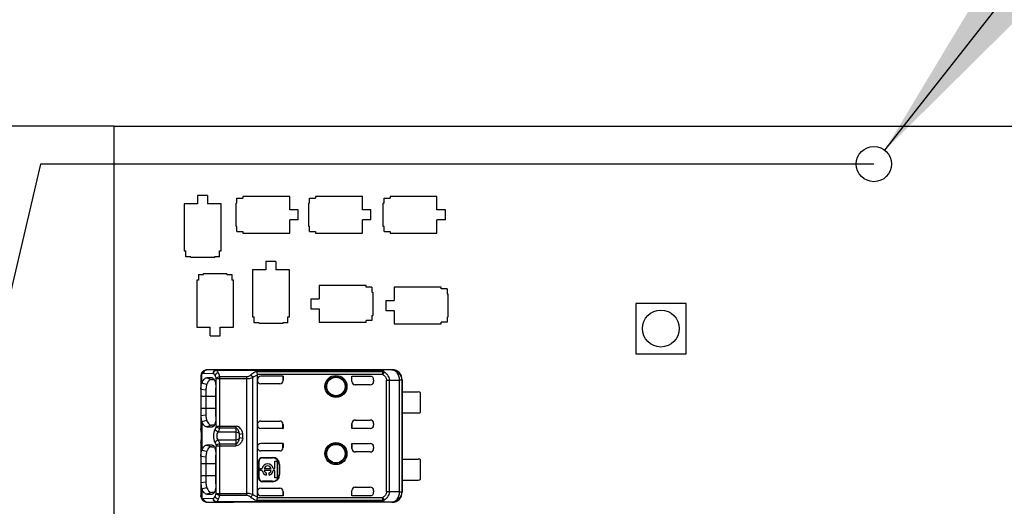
# Model space of a CAD drawing. Header units: millimetres. Extents: x 0 to 210, y 0 to 297.
# Tile 11 of 28: x 72 to 87, y 158 to 165. Entities that reach past the tile are written whole.
import ezdxf
from ezdxf.enums import TextEntityAlignment as Align

# ---------------------------------------------------------------- set-up
doc = ezdxf.new("R2010")
doc.units = ezdxf.units.MM
doc.header["$LTSCALE"] = 19.36
doc.layers.get('0').update_dxf_attribs({"linetype": 'CONTINUOUS'})
doc.layers.add('Z_DIM_2D', color=7, linetype='CONTINUOUS')
doc.styles.add('TEXTSTYLE_3', font='helveticaneueltw1g-ltcn.otf')
doc.styles.add('TEXTSTYLE_4', font='gdt', dxfattribs={"width": 0.7})
doc.dimstyles.new('DIMSTYLE_2', dxfattribs={"dimtxt": 2.1, "dimasz": 3.5, "dimexe": 1.5, "dimexo": 0, "dimgap": 0.525, "dimtad": 0, "dimtih": 1, "dimtoh": 1, "dimdec": 3, "dimlfac": 4, "dimdsep": 46, "dimtxsty": 'TEXTSTYLE_3', "dimblk": '_FILLED', "dimblk1": '_FILLED', "dimblk2": '_FILLED', "dimcen": 0.09, "dimclrt": 5, "dimadec": 0, "dimazin": 0, "dimtp": 0.2, "dimtm": 0.2, "dimtfac": 1, "dimtdec": 3, "dimtofl": 0, "dimtmove": 0, "dimatfit": 3, "dimldrblk": '_FILLED', "dimfxl": 0, "dimtolj": 1, "dimarcsym": 0})
doc.dimstyles.new('DIMSTYLE_3', dxfattribs={"dimtxt": 2.1, "dimasz": 3.5, "dimexe": 1.5, "dimexo": 0, "dimgap": 0.525, "dimtad": 0, "dimtih": 1, "dimtoh": 1, "dimdec": 3, "dimlfac": 4, "dimdsep": 46, "dimtxsty": 'TEXTSTYLE_3', "dimblk": '_FILLED', "dimblk1": '_FILLED', "dimblk2": '_FILLED', "dimcen": 0.09, "dimclrt": 5, "dimadec": 0, "dimazin": 0, "dimtp": 0.3, "dimtm": 0.3, "dimtfac": 1, "dimtdec": 3, "dimtofl": 0, "dimtmove": 0, "dimatfit": 3, "dimldrblk": '_FILLED', "dimfxl": 0, "dimtolj": 1, "dimarcsym": 0})
doc.dimstyles.new('DIMSTYLE_5', dxfattribs={"dimtxt": 2.1, "dimasz": 3.5, "dimexe": 1.5, "dimexo": 0, "dimgap": 0.525, "dimtad": 0, "dimtih": 1, "dimtoh": 1, "dimdec": 3, "dimlfac": 4, "dimdsep": 46, "dimtxsty": 'TEXTSTYLE_3', "dimblk": '_FILLED', "dimblk1": '_FILLED', "dimblk2": '_FILLED', "dimcen": 0.09, "dimclrt": 5, "dimadec": 0, "dimazin": 0, "dimtol": 1, "dimtp": 0.4, "dimtm": 0.4, "dimtfac": 1, "dimtdec": 3, "dimtofl": 0, "dimtmove": 0, "dimatfit": 3, "dimldrblk": '_FILLED', "dimfxl": 0, "dimtolj": 1, "dimarcsym": 0})
doc.dimstyles.new('DIMSTYLE_8', dxfattribs={"dimtxt": 2.1, "dimasz": 3.5, "dimexe": 1.5, "dimexo": 0, "dimtad": 1, "dimdec": 3, "dimlfac": 4, "dimdsep": 46, "dimtxsty": 'TEXTSTYLE_3', "dimblk": '_FILLED', "dimblk1": '_FILLED', "dimblk2": '_FILLED', "dimcen": 0.09, "dimclrt": 5, "dimadec": 0, "dimazin": 0, "dimtp": 0.1, "dimtm": 0.1, "dimtfac": 1, "dimtdec": 3, "dimtmove": 0, "dimatfit": 2, "dimldrblk": '_FILLED', "dimfxl": 0, "dimtolj": 1, "dimarcsym": 0})

# ---------------------------------------------------------------- blocks, each defined once
blk = doc.blocks.new('*D18')
at = {"layer": 'Z_DIM_2D', "color": 2, "linetype": 'Continuous'}
blk.add_line((78.947, 157.553), (69.844, 157.553), dxfattribs=at)
at = {"layer": 'Z_DIM_2D', "color": 5, "linetype": 'Continuous', "style": 'TEXTSTYLE_3'}
blk.add_text('24.75', height=2.1, dxfattribs=at).set_placement((68.794, 156.503), align=Align.RIGHT)
blk = doc.blocks.new('_FILLED')
at = {"color": 0, "linetype": 'ByBlock'}
blk.add_solid([(0, 0), (-1, 0.125), (-1, -0.125)], dxfattribs=at)
blk = doc.blocks.new('_NONE')
blk = doc.blocks.new('*D19')
at = {"layer": 'Z_DIM_2D', "color": 2, "linetype": 'Continuous'}
for p, q in [((72.41, 163.178), (71.843, 160.734)), ((84.835, 163.178), (72.41, 163.178)), ((71.843, 160.734), (69.844, 160.734))]:
    blk.add_line(p, q, dxfattribs=at)
at = {"layer": 'Z_DIM_2D', "color": 5, "linetype": 'Continuous', "style": 'TEXTSTYLE_3'}
blk.add_text('47.25', height=2.1, dxfattribs=at).set_placement((68.794, 159.684), align=Align.RIGHT)
blk = doc.blocks.new('*D20')
at = {"layer": 'Z_DIM_2D', "color": 2, "linetype": 'Continuous'}
blk.add_line((73.51, 163.74), (69.844, 163.74), dxfattribs=at)
at = {"layer": 'Z_DIM_2D', "color": 5, "linetype": 'Continuous'}
for s, height, style, p in [('49.5', 2.1, 'TEXTSTYLE_3', (64.611, 162.69)), ('`', 1.47, 'TEXTSTYLE_4', (66.326, 163.005)), ('0.4', 1.47, 'TEXTSTYLE_3', (68.794, 163.005))]:
    blk.add_text(s, height=height, dxfattribs=dict(at, style=style)).set_placement(p, align=Align.RIGHT)
blk = doc.blocks.new('*D24')
at = {"layer": 'Z_DIM_2D', "color": 2, "linetype": 'Continuous'}
for p, q in [((84.997, 163.384), (88.269, 167.546)), ((88.269, 167.546), (92.219, 167.546))]:
    blk.add_line(p, q, dxfattribs=at)
at = {"layer": 'Z_DIM_2D', "color": 2, "linetype": 'Continuous', "xscale": 3.5, "yscale": 3.5, "zscale": 3.5, "rotation": 231.8189906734}
blk.add_blockref('_FILLED', (84.997, 163.384), dxfattribs=at)
at = {"layer": 'Z_DIM_2D', "color": 5, "linetype": 'Continuous'}
for s, style, p in [(' (16x)', 'TEXTSTYLE_3', (99.596, 166.496)), ('2.1', 'TEXTSTYLE_3', (96.069, 166.496)), ('n', 'TEXTSTYLE_4', (93.269, 166.496))]:
    blk.add_text(s, height=2.1, dxfattribs=dict(at, style=style)).set_placement(p)

msp = doc.modelspace()

# ---------------------------------------------------------------- linework, layer by layer
at = {"color": 7, "linetype": 'Continuous'}
for p, q in [((73.50961, 151.36525), (73.50961, 163.74025)), ((73.50961, 163.74025), (129.25961, 163.74025)), ((74.75336, 162.709), (74.75336, 162.584)), ((74.90336, 162.709), (74.75336, 162.709)), ((74.90336, 162.709), (74.90336, 162.584)), ((75.34086, 162.5965), (75.34086, 162.6715)), ((75.34086, 162.6715), (75.42836, 162.6715)), ((75.42836, 162.6965), (75.42836, 162.6715)), ((76.12836, 162.6965), (75.42836, 162.6965)), ((76.12836, 162.4965), (76.12836, 162.6965)), ((76.42211, 162.5965), (76.42211, 162.6715)), ((76.42211, 162.6715), (76.50961, 162.6715)), ((76.50961, 162.6965), (76.50961, 162.6715)), ((77.20961, 162.6965), (76.50961, 162.6965)), ((77.20961, 162.4965), (77.20961, 162.6965)), ((77.53461, 162.5965), (77.53461, 162.6715)), ((77.53461, 162.6715), (77.62211, 162.6715)), ((77.62211, 162.6965), (77.62211, 162.6715)), ((78.32211, 162.6965), (77.62211, 162.6965)), ((78.32211, 162.4965), (78.32211, 162.6965)), ((74.55336, 162.584), (74.55336, 161.884)), ((74.75336, 162.584), (74.55336, 162.584)), ((75.10336, 162.584), (74.90336, 162.584)), ((75.10336, 161.884), (75.10336, 162.584)), ((75.32836, 162.2465), (75.32836, 162.5965)), ((75.34086, 162.5965), (75.32836, 162.5965)), ((76.25336, 162.4965), (76.12836, 162.4965)), ((76.25336, 162.3465), (76.25336, 162.4965)), ((76.40961, 162.2465), (76.40961, 162.5965)), ((76.42211, 162.5965), (76.40961, 162.5965)), ((77.33461, 162.4965), (77.20961, 162.4965)), ((77.33461, 162.3465), (77.33461, 162.4965)), ((77.52211, 162.2465), (77.52211, 162.5965)), ((77.53461, 162.5965), (77.52211, 162.5965)), ((78.44711, 162.4965), (78.32211, 162.4965)), ((78.44711, 162.3465), (78.44711, 162.4965)), ((76.12836, 162.1465), (76.12836, 162.3465)), ((76.25336, 162.3465), (76.12836, 162.3465)), ((77.20961, 162.1465), (77.20961, 162.3465)), ((77.33461, 162.3465), (77.20961, 162.3465)), ((78.32211, 162.1465), (78.32211, 162.3465)), ((78.44711, 162.3465), (78.32211, 162.3465)), ((75.34086, 162.2465), (75.32836, 162.2465)), ((75.34086, 162.1715), (75.34086, 162.2465)), ((76.42211, 162.2465), (76.40961, 162.2465)), ((76.42211, 162.1715), (76.42211, 162.2465)), ((77.53461, 162.2465), (77.52211, 162.2465)), ((77.53461, 162.1715), (77.53461, 162.2465)), ((75.34086, 162.1715), (75.42836, 162.1715)), ((75.42836, 162.1715), (75.42836, 162.1465)), ((75.42836, 162.1465), (76.12836, 162.1465)), ((76.42211, 162.1715), (76.50961, 162.1715)), ((76.50961, 162.1715), (76.50961, 162.1465)), ((76.50961, 162.1465), (77.20961, 162.1465)), ((77.53461, 162.1715), (77.62211, 162.1715)), ((77.62211, 162.1715), (77.62211, 162.1465)), ((77.62211, 162.1465), (78.32211, 162.1465)), ((74.55336, 161.884), (74.57836, 161.884)), ((74.57836, 161.7965), (74.57836, 161.884)), ((74.65336, 161.7965), (74.57836, 161.7965)), ((74.65336, 161.7965), (74.65336, 161.784)), ((75.00336, 161.784), (74.65336, 161.784)), ((75.00336, 161.7965), (75.00336, 161.784)), ((75.07836, 161.7965), (75.00336, 161.7965)), ((75.07836, 161.7965), (75.07836, 161.884)), ((75.07836, 161.884), (75.10336, 161.884)), ((75.57211, 161.60275), (75.57211, 160.90275)), ((75.77211, 161.60275), (75.57211, 161.60275)), ((75.77211, 161.72775), (75.77211, 161.60275)), ((75.92211, 161.72775), (75.77211, 161.72775)), ((75.92211, 161.72775), (75.92211, 161.60275)), ((76.12211, 161.60275), (75.92211, 161.60275)), ((76.12211, 160.90275), (76.12211, 161.60275)), ((74.76586, 161.534), (74.76586, 161.4465)), ((74.76586, 161.534), (74.84086, 161.534)), ((74.84086, 161.534), (74.84086, 161.5465)), ((74.84086, 161.5465), (75.19086, 161.5465)), ((75.19086, 161.534), (75.19086, 161.5465)), ((75.19086, 161.534), (75.26586, 161.534)), ((75.26586, 161.534), (75.26586, 161.4465)), ((74.74086, 161.4465), (74.74086, 160.7465)), ((74.76586, 161.4465), (74.74086, 161.4465)), ((75.29086, 161.4465), (75.26586, 161.4465)), ((75.29086, 160.7465), (75.29086, 161.4465)), ((76.56586, 161.3715), (76.56586, 161.1715)), ((77.26586, 161.3715), (76.56586, 161.3715)), ((77.26586, 161.3465), (77.26586, 161.3715)), ((77.35336, 161.3465), (77.26586, 161.3465)), ((77.35336, 161.3465), (77.35336, 161.2715)), ((77.68461, 161.3465), (77.68461, 161.1465)), ((78.38461, 161.3465), (77.68461, 161.3465)), ((78.38461, 161.3215), (78.38461, 161.3465)), ((78.47211, 161.3215), (78.38461, 161.3215)), ((78.47211, 161.3215), (78.47211, 161.2465)), ((76.44086, 161.1715), (76.44086, 161.0215)), ((76.44086, 161.1715), (76.56586, 161.1715)), ((77.35336, 161.2715), (77.36586, 161.2715)), ((77.36586, 161.2715), (77.36586, 160.9215)), ((78.47211, 161.2465), (78.48461, 161.2465)), ((78.48461, 161.2465), (78.48461, 160.8965)), ((76.44086, 161.0215), (76.56586, 161.0215)), ((76.56586, 161.0215), (76.56586, 160.8215)), ((77.55961, 161.1465), (77.55961, 160.9965)), ((77.55961, 161.1465), (77.68461, 161.1465)), ((81.28461, 161.10275), (81.28461, 160.35275)), ((82.03461, 161.10275), (81.28461, 161.10275)), ((82.03461, 160.35275), (82.03461, 161.10275)), ((75.57211, 160.90275), (75.59711, 160.90275)), ((75.59711, 160.81525), (75.59711, 160.90275)), ((76.09711, 160.81525), (76.09711, 160.90275)), ((76.09711, 160.90275), (76.12211, 160.90275)), ((77.35336, 160.9215), (77.35336, 160.8465)), ((77.35336, 160.9215), (77.36586, 160.9215)), ((77.55961, 160.9965), (77.68461, 160.9965)), ((77.68461, 160.9965), (77.68461, 160.7965)), ((78.47211, 160.8965), (78.47211, 160.8215)), ((78.47211, 160.8965), (78.48461, 160.8965)), ((74.74086, 160.7465), (74.94086, 160.7465)), ((74.94086, 160.6215), (74.94086, 160.7465)), ((75.09086, 160.6215), (75.09086, 160.7465)), ((75.09086, 160.7465), (75.29086, 160.7465)), ((75.67211, 160.81525), (75.59711, 160.81525)), ((75.67211, 160.81525), (75.67211, 160.80275)), ((76.02211, 160.80275), (75.67211, 160.80275)), ((76.02211, 160.81525), (76.02211, 160.80275)), ((76.09711, 160.81525), (76.02211, 160.81525)), ((76.56586, 160.8215), (77.26586, 160.8215)), ((77.26586, 160.8215), (77.26586, 160.8465)), ((77.35336, 160.8465), (77.26586, 160.8465)), ((77.68461, 160.7965), (78.38461, 160.7965)), ((78.38461, 160.7965), (78.38461, 160.8215)), ((78.47211, 160.8215), (78.38461, 160.8215)), ((74.94086, 160.6215), (75.09086, 160.6215)), ((81.28461, 160.35275), (82.03461, 160.35275)), ((74.80403, 160.02905), (74.80336, 160.01381)), ((74.80336, 160.01376), (74.80336, 159.23287)), ((74.83184, 160.08974), (74.83179, 160.08969)), ((74.88833, 160.11284), (74.88895, 160.11283)), ((75.29086, 160.11283), (74.88896, 160.11283)), ((74.9602, 159.9931), (74.88938, 159.99325)), ((74.88943, 159.99345), (74.96016, 159.96847)), ((74.97161, 159.99303), (74.9602, 159.9931)), ((74.97161, 159.99303), (74.97727, 159.99178)), ((75.03433, 160.10934), (77.48141, 160.10934)), ((75.28917, 160.11284), (75.29086, 160.11283)), ((77.65337, 160.11525), (75.29086, 160.11525)), ((75.64503, 160.0372), (75.64467, 160.0418)), ((75.64503, 158.21829), (75.64503, 160.0372)), ((76.02836, 160.01662), (75.69503, 160.01662)), ((76.02662, 160.01627), (76.02836, 160.01662)), ((76.02662, 160.01627), (76.02662, 159.95356)), ((76.02836, 160.01662), (76.02836, 159.95531)), ((77.05336, 159.94025), (77.05336, 160.01662)), ((77.05511, 160.01627), (77.05336, 160.01662)), ((77.05336, 160.01662), (77.32836, 160.01662)), ((77.05511, 159.94025), (77.05511, 160.01627)), ((74.96013, 159.96846), (75.00151, 159.9681)), ((75.02719, 159.41608), (75.02719, 159.84112)), ((75.97834, 159.90528), (75.69503, 159.90528)), ((77.32836, 159.89025), (77.10337, 159.89025)), ((77.37836, 159.96662), (77.37836, 159.94025)), ((77.7992, 159.96114), (77.7992, 158.29435)), ((77.80336, 159.96525), (77.79961, 159.96525)), ((77.80336, 159.96525), (77.80336, 158.29024)), ((74.80336, 159.82549), (74.87814, 159.81555)), ((74.87814, 159.81555), (74.87814, 159.43998)), ((77.80282, 159.784), (78.04086, 159.784)), ((78.07836, 159.484), (78.07836, 159.7715)), ((74.87814, 159.43998), (74.80336, 159.42994)), ((77.80282, 159.4715), (78.04086, 159.4715)), ((74.88886, 159.35924), (74.81856, 159.34107)), ((74.88924, 159.26237), (74.96016, 159.26259)), ((74.96012, 159.28701), (74.88932, 159.26206)), ((75.00166, 159.2874), (74.96008, 159.28703)), ((74.96016, 159.26259), (74.97152, 159.26267)), ((74.97874, 159.26412), (74.97152, 159.26267)), ((75.69503, 159.35021), (75.97834, 159.35021)), ((76.02662, 159.23922), (76.02662, 159.30193)), ((76.02836, 159.30019), (76.02836, 159.23887)), ((77.05336, 159.23887), (77.05336, 159.31525)), ((77.05511, 159.31525), (77.05511, 159.23922)), ((77.10337, 159.36525), (77.32836, 159.36525)), ((77.37836, 159.31525), (77.37836, 159.28887)), ((74.80336, 159.23283), (74.80349, 159.22627)), ((74.80349, 159.22627), (74.8036, 159.22366)), ((74.8036, 159.22362), (74.8036, 159.22366)), ((74.8036, 159.22362), (74.80396, 159.21808)), ((74.80396, 159.21808), (74.80506, 159.20653)), ((74.80506, 159.20653), (74.80812, 159.18028)), ((75.37836, 159.13062), (75.37836, 159.13234)), ((75.37836, 159.12476), (75.37836, 159.13062)), ((75.37836, 159.1206), (75.37836, 159.12476)), ((76.02836, 159.23887), (75.69503, 159.23887)), ((76.02662, 159.23922), (76.02836, 159.23887)), ((77.05511, 159.23922), (77.05336, 159.23887)), ((77.32836, 159.23887), (77.05336, 159.23887)), ((74.9602, 158.9931), (74.88938, 158.99325)), ((74.88943, 158.99345), (74.96016, 158.96847)), ((74.96013, 158.96846), (75.00151, 158.9681)), ((74.97161, 158.99303), (74.9602, 158.9931)), ((74.97161, 158.99303), (74.97727, 158.99178)), ((76.02836, 159.01662), (75.69503, 159.01662)), ((76.02662, 159.01627), (76.02836, 159.01662)), ((76.02662, 158.95356), (76.02662, 159.01627)), ((76.02836, 159.01662), (76.02836, 158.95531)), ((77.05336, 158.94025), (77.05336, 159.01662)), ((77.05511, 159.01627), (77.05336, 159.01662)), ((77.05336, 159.01662), (77.32836, 159.01662)), ((77.05511, 159.01627), (77.05511, 158.94025)), ((77.37836, 158.96662), (77.37836, 158.94025)), ((74.80336, 158.82549), (74.87814, 158.81555)), ((74.88871, 158.89526), (74.81835, 158.91318)), ((74.87814, 158.81555), (74.87814, 158.43998)), ((75.02719, 158.41608), (75.02719, 158.84112)), ((75.97834, 158.90528), (75.69503, 158.90528)), ((75.72003, 158.80936), (75.87003, 158.80936)), ((77.32836, 158.89025), (77.10337, 158.89025)), ((75.66341, 158.50275), (75.66341, 158.75275)), ((75.67003, 158.50275), (75.67003, 158.75275)), ((75.72003, 158.80275), (75.87003, 158.80275)), ((75.90711, 158.64487), (75.90711, 158.7518)), ((75.90711, 158.7518), (75.94023, 158.7518)), ((75.94023, 158.7518), (75.94023, 158.5048)), ((75.97003, 158.70275), (75.97003, 158.55275)), ((75.97664, 158.70275), (75.97664, 158.55275)), ((77.80282, 158.784), (78.04086, 158.784)), ((78.07836, 158.484), (78.07836, 158.7715)), ((75.69023, 158.61174), (75.69023, 158.64487)), ((75.69023, 158.64487), (75.71614, 158.64487)), ((75.71614, 158.61174), (75.69023, 158.61174)), ((75.74719, 158.64487), (75.85046, 158.64487)), ((75.85046, 158.61174), (75.74719, 158.61174)), ((75.77813, 158.57818), (75.77813, 158.54656)), ((75.81952, 158.54656), (75.81952, 158.57818)), ((75.88151, 158.64487), (75.90711, 158.64487)), ((75.90711, 158.61174), (75.88151, 158.61174)), ((75.90711, 158.5048), (75.90711, 158.61174)), ((74.87814, 158.43998), (74.80336, 158.42999)), ((75.87003, 158.45275), (75.72003, 158.45275)), ((75.87003, 158.44613), (75.72003, 158.44613)), ((75.94023, 158.5048), (75.90711, 158.5048)), ((77.80282, 158.4715), (78.04086, 158.4715)), ((74.88924, 158.26237), (74.96016, 158.26259)), ((74.96012, 158.28701), (74.88932, 158.26206)), ((75.00166, 158.2874), (74.96008, 158.28703)), ((74.96016, 158.26259), (74.97152, 158.26267)), ((74.97874, 158.26412), (74.97152, 158.26267)), ((75.69503, 158.35021), (75.97834, 158.35021)), ((76.02836, 158.23887), (75.69503, 158.23887)), ((76.02662, 158.3022), (76.02662, 158.23922)), ((76.02662, 158.3022), (76.02836, 158.30019)), ((76.02662, 158.23922), (76.02836, 158.23887)), ((76.02836, 158.30019), (76.02836, 158.23887)), ((77.05336, 158.23887), (77.05336, 158.31525)), ((77.05511, 158.23922), (77.05336, 158.23887)), ((77.32836, 158.23887), (77.05336, 158.23887)), ((77.05511, 158.23922), (77.05511, 158.31525)), ((77.10337, 158.36525), (77.32836, 158.36525)), ((77.37836, 158.31525), (77.37836, 158.28887)), ((77.80336, 158.29024), (77.79961, 158.29024)), ((74.81984, 158.17949), (74.83175, 158.16583)), ((74.83173, 158.16584), (74.83181, 158.16577)), ((74.88896, 158.14267), (74.88834, 158.14266)), ((74.88896, 158.14267), (75.29086, 158.14267)), ((77.48141, 158.14615), (75.03433, 158.14615)), ((75.29086, 158.14267), (75.28917, 158.14266)), ((77.65337, 158.14025), (75.29086, 158.14025))]:
    msp.add_line(p, q, dxfattribs=at)
at = {"color": 9, "linetype": 'Continuous'}
for p, q in [((74.80374, 160.02265), (74.80336, 160.01381)), ((74.81842, 159.91372), (74.81842, 160.05268)), ((74.84194, 160.06283), (74.98734, 160.05934)), ((75.03433, 160.10934), (74.88896, 160.11283)), ((74.97155, 159.99277), (74.97694, 159.99085)), ((75.03432, 160.10934), (75.03432, 160.10803)), ((77.48141, 160.10803), (75.03432, 160.10803)), ((75.07938, 160.01309), (75.07938, 159.2424)), ((75.07938, 160.01309), (75.48935, 160.01309)), ((75.48935, 158.2424), (75.48935, 160.01309)), ((75.57432, 160.00103), (75.57432, 158.25447)), ((75.62911, 160.08659), (77.51337, 160.08659)), ((77.51337, 160.0418), (75.64467, 160.0418)), ((75.69503, 160.01662), (75.69503, 160.01627)), ((77.6492, 160.11109), (77.48141, 160.10934)), ((77.48141, 160.10803), (77.48141, 160.10934)), ((77.51337, 160.0418), (77.51337, 160.08659)), ((77.52566, 160.06543), (77.51337, 160.0418)), ((77.52566, 160.06543), (77.53475, 160.08298)), ((77.6492, 160.11109), (77.65337, 160.11525)), ((75.0324, 159.27383), (75.0324, 159.98167)), ((75.0324, 159.98167), (75.48935, 159.98167)), ((76.02662, 159.95356), (76.02836, 159.95531)), ((77.05336, 159.94025), (77.05511, 159.94025)), ((77.57027, 158.29602), (77.57027, 159.95948)), ((77.57027, 159.95948), (77.60858, 159.95948)), ((77.60858, 159.95968), (77.76411, 159.96089)), ((77.60858, 159.95968), (77.60858, 158.29582)), ((77.7992, 159.96109), (77.76411, 159.96109)), ((77.76411, 158.2946), (77.76411, 159.96089)), ((75.02719, 159.71525), (74.80336, 159.71525)), ((74.80336, 159.54025), (75.02719, 159.54025)), ((74.81839, 159.34187), (74.81839, 158.91366)), ((75.0324, 159.27383), (75.32836, 159.27383)), ((75.32836, 158.98167), (75.32836, 159.27382)), ((76.02662, 159.30193), (76.02836, 159.30019)), ((77.05511, 159.31525), (77.05336, 159.31525)), ((74.80357, 159.22627), (74.80336, 159.23286)), ((74.8036, 159.22366), (74.80357, 159.22627)), ((75.06239, 159.18935), (75.32836, 159.18935)), ((75.32836, 159.2424), (75.07938, 159.2424)), ((75.37753, 159.15574), (75.4267, 159.16319)), ((75.37803, 159.15039), (75.37753, 159.15574)), ((75.37826, 159.14525), (75.37803, 159.15039)), ((75.37836, 159.13234), (75.37826, 159.14525)), ((75.69503, 159.23922), (75.69503, 159.23887)), ((74.8036, 159.03183), (74.80357, 159.02922)), ((74.80482, 159.04123), (74.80666, 159.05411)), ((74.97155, 158.99277), (74.97694, 158.99085)), ((75.0324, 158.27382), (75.0324, 158.98167)), ((75.0324, 158.98167), (75.32836, 158.98167)), ((75.32836, 159.06614), (75.06239, 159.06614)), ((75.07938, 159.01309), (75.07938, 158.2424)), ((75.07938, 159.01309), (75.32836, 159.01309)), ((75.4267, 159.0923), (75.37753, 159.09976)), ((75.69503, 159.01662), (75.69503, 159.01627)), ((76.02662, 158.95356), (76.02836, 158.95531)), ((75.72003, 158.80936), (75.72003, 158.80275)), ((75.87003, 158.80275), (75.87003, 158.80936)), ((77.05336, 158.94025), (77.05511, 158.94025)), ((75.02719, 158.71525), (74.80336, 158.71525)), ((75.67003, 158.75275), (75.66341, 158.75275)), ((75.97664, 158.70275), (75.97003, 158.70275)), ((74.80336, 158.54025), (75.02719, 158.54025)), ((75.97003, 158.55275), (75.97664, 158.55275)), ((75.66341, 158.50275), (75.67003, 158.50275)), ((75.72003, 158.45275), (75.72003, 158.44613)), ((75.87003, 158.44613), (75.87003, 158.45275)), ((74.81842, 158.3418), (74.81842, 158.2028)), ((75.0324, 158.27382), (75.48935, 158.27382)), ((75.48935, 158.2424), (75.07938, 158.2424)), ((75.69503, 158.23922), (75.69503, 158.23887)), ((77.32836, 158.23887), (77.32836, 158.23922)), ((77.60858, 158.29602), (77.57027, 158.29602)), ((77.76411, 158.2946), (77.60858, 158.29582)), ((77.76411, 158.2944), (77.7992, 158.2944)), ((74.98734, 158.19615), (74.84193, 158.19266)), ((74.88896, 158.14267), (75.03433, 158.14615)), ((75.03432, 158.14746), (75.03432, 158.14615)), ((77.48141, 158.14746), (75.03432, 158.14746)), ((77.51337, 158.1689), (75.63016, 158.1689)), ((75.64467, 158.21369), (77.51337, 158.21369)), ((77.48141, 158.14746), (77.48141, 158.14615)), ((77.48141, 158.14615), (77.6492, 158.14441)), ((77.51337, 158.1689), (77.51337, 158.21369)), ((77.51337, 158.21369), (77.5348, 158.17241)), ((77.65337, 158.14025), (77.6492, 158.14441))]:
    msp.add_line(p, q, dxfattribs=at)
at = {"color": 7, "linetype": 'Continuous'}
for points in [[(74.83186, 160.08975), (74.82085, 160.07745), (74.81238, 160.06267), (74.80687, 160.04645), (74.80403, 160.02905)], [(74.80812, 159.18028), (74.80964, 159.16537), (74.81082, 159.14948), (74.8114, 159.1329), (74.81126, 159.11615), (74.81042, 159.0998), (74.80907, 159.08416), (74.80747, 159.06956)], [(74.8036, 159.03184), (74.80346, 159.02859), (74.80337, 159.02387), (74.80336, 158.24169)], [(74.80747, 159.06956), (74.80586, 159.05601), (74.80449, 159.04344), (74.8036, 159.03183)], [(74.80336, 158.2417), (74.80385, 158.22855), (74.80643, 158.2109), (74.81167, 158.19444), (74.81984, 158.17949)]]:
    msp.add_lwpolyline(points, dxfattribs=at)
for centre, radius in [((84.83461, 163.17775), 0.2625), ((81.65961, 160.72775), 0.275), ((76.81586, 159.86525), 0.16425), ((76.81586, 159.86525), 0.1375), ((76.81586, 158.86525), 0.16425), ((76.81586, 158.86525), 0.1375)]:
    msp.add_circle(centre, radius, dxfattribs=at)
at = {"color": 9, "linetype": 'Continuous'}
for centre in [(76.81586, 159.86525), (76.81586, 158.86525)]:
    msp.add_circle(centre, 0.14645, dxfattribs=at)
for centre, radius, start, end in [((74.85889, 160.05987), 0.04029, 132.261788, 141.448359), ((74.88912, 160.06843), 0.04439, 90.226927, 102.059403), ((77.64919, 159.96108), 0.15001, 359.995476, 89.995729), ((74.92928, 159.23409), 0.12596, 183.555787, 184.673743), ((74.91576, 159.02254), 0.1124, 178.880807, 179.993977), ((74.90146, 159.02288), 0.09809, 176.297064, 178.919377), ((73.20964, 159.29338), 1.61484, 351.479429, 351.970269), ((77.64919, 158.29441), 0.15001, 270.00411, 0.004526), ((74.88912, 158.18703), 0.04436, 257.92804, 269.780712), ((75.75065, 158.46832), 0.32276, 230.648937, 248.079377)]:
    msp.add_arc(centre, radius, start, end, dxfattribs=at)
at = {"color": 7, "linetype": 'Continuous'}
for centre, radius, start, end in [((75.69503, 159.96662), 0.05, 90.003136, 179.997355), ((77.32836, 159.96627), 0.05, 0.012557, 89.997445), ((77.65379, 159.96535), 0.14955, 0.015923, 90.001655), ((74.90975, 159.86533), 0.10336, 152.09362, 158.922939), ((70.75494, 143.86337), 16.55626, 75.541412, 75.792625), ((75.69504, 159.9553), 0.05001, 180.052539, 269.987881), ((77.32836, 159.94025), 0.05, 270, 360), ((78.04086, 159.7215), 0.0625, 53.130102, 90), ((78.04086, 159.534), 0.0625, 270, 306.869898), ((74.91362, 159.39198), 0.10761, 201.085093, 207.753626), ((75.69503, 159.3002), 0.05001, 90.007365, 180.001363), ((77.32836, 159.31525), 0.05, 0, 90), ((75.69504, 158.9553), 0.05001, 180.052537, 269.987881), ((74.90995, 158.86523), 0.10358, 152.124854, 158.936523), ((75.72003, 158.75275), 0.05661, 90, 180), ((75.87003, 158.70275), 0.10661, 0, 90), ((77.32836, 158.94025), 0.05, 270, 360), ((75.72003, 158.75275), 0.05, 90, 180), ((75.79883, 158.6283), 0.08432, 11.327261, 168.672739), ((75.79883, 158.6283), 0.05423, 17.784655, 162.215345), ((75.87003, 158.70275), 0.1, 0, 90), ((78.04086, 158.7215), 0.0625, 53.130102, 90), ((75.79883, 158.6283), 0.08432, 191.327261, 255.795811), ((75.79883, 158.6283), 0.05423, 197.784655, 247.568017), ((75.79883, 158.6283), 0.08432, 284.204189, 348.672739), ((75.79883, 158.6283), 0.05423, 292.431983, 342.215345), ((75.87003, 158.55275), 0.10661, 270, 360), ((75.87003, 158.55275), 0.1, 270, 360), ((75.72003, 158.50275), 0.05661, 180, 270), ((75.72003, 158.50275), 0.05, 180, 270), ((78.04086, 158.534), 0.0625, 270, 306.869898), ((74.91337, 158.39185), 0.10733, 201.108164, 207.798759), ((67.49646, 186.7574), 29.34458, 284.449239, 284.590994), ((75.69503, 158.28888), 0.05001, 180.052965, 269.99221), ((75.69503, 158.3002), 0.05001, 90.007365, 180.001363), ((77.32836, 158.31525), 0.05, 0, 90), ((77.32836, 158.28922), 0.05, 270.001986, 359.990622), ((77.65338, 158.29021), 0.14996, 269.99489, 359.959425), ((75.61545, 158.21827), 0.02957, 351.09941, 0.058145)]:
    msp.add_arc(centre, radius, start, end, dxfattribs=at)
for centre, major_axis, ratio, start_param, end_param in [((75.97835, 159.95529), (0.03537, 0.03537), 0.99969546, 3.92683852, 5.49793944), ((77.10337, 159.94025), (-0.05001, 0), 0.9998477, 0, 1.57079633), ((77.10511, 159.94025), (0.05001, 0), 0.9998477, 3.14159123, 4.71238898), ((75.69503, 159.28887), (0, -0.05), 0.99999391, 4.71238898, 6.28318531), ((75.97835, 159.3002), (0.03537, -0.03537), 0.99969546, 0.78524587, 2.35634678), ((77.10337, 159.31525), (-0.05001, 0), 0.9998477, -1.57079633, 0), ((77.10511, 159.31525), (0.05001, 0), 0.9998477, 1.57079633, 3.14159265), ((77.32836, 159.28922), (0, 0.05), 0.99999391, -3.14159265, -1.57079633), ((77.32836, 159.28887), (0, -0.05), 0.99999391, 0, 1.57079633), ((75.69503, 158.96662), (0, 0.05), 0.99999391, 0, 1.57079633), ((75.97835, 158.95529), (0.03537, 0.03537), 0.99969546, 3.92683852, 5.49793944), ((77.32836, 158.96662), (0, 0.05), 0.99999391, -1.57079633, 0), ((77.10337, 158.94025), (-0.05001, 0), 0.9998477, 0, 1.57079633), ((77.10511, 158.94025), (0.05001, 0), 0.9998477, 3.14159123, 4.71238898), ((75.97835, 158.3002), (0.03537, -0.03537), 0.99969546, 0.78524587, 2.35634678), ((77.10337, 158.31525), (-0.05001, 0), 0.9998477, -1.57079633, 0), ((77.10511, 158.31525), (0.05001, 0), 0.9998477, 1.57079642, 3.14159265), ((77.32836, 158.28887), (0, -0.05), 0.99999391, 0, 1.57079633)]:
    msp.add_ellipse(centre, major_axis=major_axis, ratio=ratio, start_param=start_param, end_param=end_param, dxfattribs=at)
at = {"color": 9, "linetype": 'Continuous'}
for points, knots in [([(74.81843, 160.05269), (74.81626, 160.05113), (74.8078, 160.04328), (74.80454, 160.03132), (74.80374, 160.02265)], [0, 0, 0, 0, 0.23456446, 1, 1, 1, 1]), ([(74.81842, 160.05268), (74.82023, 160.05432), (74.82693, 160.05975), (74.83573, 160.06299), (74.84194, 160.06283)], [0, 0, 0, 0, 0.28239688, 1, 1, 1, 1]), ([(74.87985, 160.11185), (74.86934, 160.10961), (74.84918, 160.09657), (74.84198, 160.07398), (74.84195, 160.06283)], [0, 0, 0, 0, 0.49060657, 1, 1, 1, 1]), ([(74.98734, 160.05934), (74.98737, 160.07198), (74.99673, 160.09784), (75.02224, 160.1093), (75.03434, 160.10934)], [0, 0, 0, 0, 0.51095369, 1, 1, 1, 1]), ([(75.03432, 160.10803), (75.02251, 160.10708), (74.99888, 160.09535), (74.98825, 160.07144), (74.98734, 160.05934)], [0, 0, 0, 0, 0.49419604, 1, 1, 1, 1]), ([(75.01398, 160.02761), (75.01203, 160.03116), (75.00491, 160.04302), (74.9956, 160.05401), (74.98734, 160.05934)], [0, 0, 0, 0, 0.29179317, 1, 1, 1, 1]), ([(75.06096, 160.06935), (75.04983, 160.06748), (75.02904, 160.0576), (75.01616, 160.03795), (75.01398, 160.02761)], [0, 0, 0, 0, 0.51645449, 1, 1, 1, 1]), ([(75.0324, 159.98167), (75.03112, 159.98603), (75.02611, 160.00177), (75.01972, 160.01711), (75.01398, 160.02761)], [0, 0, 0, 0, 0.2752615, 1, 1, 1, 1]), ([(75.0324, 159.98167), (75.03387, 159.98536), (75.0449, 160.0016), (75.06433, 160.01042), (75.07938, 160.01309)], [0, 0, 0, 0, 0.20650908, 1, 1, 1, 1]), ([(75.03432, 160.10803), (75.03685, 160.10606), (75.04822, 160.09503), (75.05582, 160.08078), (75.06096, 160.06935)], [0, 0, 0, 0, 0.20383019, 1, 1, 1, 1]), ([(75.06096, 160.06935), (75.06277, 160.06534), (75.07029, 160.04707), (75.07578, 160.02802), (75.07938, 160.01309)], [0, 0, 0, 0, 0.22279183, 1, 1, 1, 1]), ([(75.48935, 160.01309), (75.49489, 160.0131), (75.51565, 160.01597), (75.53427, 160.02711), (75.546, 160.03675)], [0, 0, 0, 0, 0.26750551, 1, 1, 1, 1]), ([(75.48935, 159.98167), (75.49705, 159.98167), (75.52624, 159.98355), (75.55472, 159.99224), (75.57432, 160.00103)], [0, 0, 0, 0, 0.26407023, 1, 1, 1, 1]), ([(75.62911, 160.08659), (75.62183, 160.08351), (75.59248, 160.06987), (75.56489, 160.05228), (75.546, 160.03675)], [0, 0, 0, 0, 0.24431832, 1, 1, 1, 1]), ([(75.546, 160.03675), (75.54887, 160.03466), (75.56044, 160.02464), (75.56944, 160.0117), (75.57432, 160.00103)], [0, 0, 0, 0, 0.23197601, 1, 1, 1, 1]), ([(77.53475, 160.08298), (77.53104, 160.09055), (77.5167, 160.10801), (77.49388, 160.10931), (77.48141, 160.10934)], [0, 0, 0, 0, 0.40340177, 1, 1, 1, 1]), ([(77.48141, 160.10803), (77.49038, 160.10743), (77.50797, 160.10722), (77.51257, 160.09173), (77.51337, 160.08659)], [0, 0, 0, 0, 0.63328593, 1, 1, 1, 1]), ([(77.51337, 160.0418), (77.52817, 160.03273), (77.55759, 160.01214), (77.56944, 159.9767), (77.57027, 159.95948)], [0, 0, 0, 0, 0.50171237, 1, 1, 1, 1]), ([(77.53475, 160.08298), (77.55595, 160.07017), (77.59403, 160.03491), (77.60819, 159.98433), (77.60859, 159.95948)], [0, 0, 0, 0, 0.49909051, 1, 1, 1, 1]), ([(77.76411, 159.96109), (77.76403, 159.98039), (77.75834, 160.01812), (77.73392, 160.06734), (77.69625, 160.10203), (77.66433, 160.11098), (77.64921, 160.11109)], [0, 0, 0, 0, 0.27926851, 0.54263699, 0.7811812, 1, 1, 1, 1]), ([(75.0324, 159.27383), (75.0312, 159.26976), (75.02652, 159.25494), (75.02066, 159.24044), (75.01541, 159.23043)], [0, 0, 0, 0, 0.27273711, 1, 1, 1, 1]), ([(75.07938, 159.2424), (75.07414, 159.24333), (75.05594, 159.24857), (75.03753, 159.26094), (75.0324, 159.27383)], [0, 0, 0, 0, 0.2772881, 1, 1, 1, 1]), ([(75.4267, 159.16319), (75.42276, 159.1892), (75.40312, 159.23877), (75.35408, 159.27383), (75.32836, 159.27383)], [0, 0, 0, 0, 0.50563636, 1, 1, 1, 1]), ([(74.8102, 159.17623), (74.80963, 159.18088), (74.80747, 159.19675), (74.80467, 159.21254), (74.80375, 159.22382)], [0, 0, 0, 0, 0.29304074, 1, 1, 1, 1]), ([(74.80865, 159.0678), (74.81112, 159.08544), (74.8149, 159.1216), (74.81247, 159.15794), (74.8102, 159.17623)], [0, 0, 0, 0, 0.49143403, 1, 1, 1, 1]), ([(75.01541, 159.02507), (74.99997, 159.05624), (74.99229, 159.12786), (75.00056, 159.1989), (75.01541, 159.23043)], [0, 0, 0, 0, 0.49955523, 1, 1, 1, 1]), ([(75.06239, 159.18936), (75.05133, 159.19124), (75.03071, 159.20093), (75.01768, 159.22024), (75.01541, 159.23043)], [0, 0, 0, 0, 0.51809844, 1, 1, 1, 1]), ([(75.06239, 159.06614), (75.04786, 159.08201), (75.03841, 159.12776), (75.04789, 159.17347), (75.06239, 159.18935)], [0, 0, 0, 0, 0.500096, 1, 1, 1, 1]), ([(75.07938, 159.2424), (75.07819, 159.23744), (75.07354, 159.21946), (75.0677, 159.20174), (75.06239, 159.18935)], [0, 0, 0, 0, 0.27454999, 1, 1, 1, 1]), ([(75.37753, 159.15574), (75.37567, 159.17282), (75.36758, 159.19781), (75.35265, 159.22931), (75.33707, 159.24064), (75.32836, 159.2424)], [0, 0, 0, 0, 0.49474901, 0.74423427, 1, 1, 1, 1]), ([(75.32836, 159.18935), (75.33948, 159.18935), (75.36114, 159.1838), (75.37537, 159.16537), (75.37753, 159.15574)], [0, 0, 0, 0, 0.52976719, 1, 1, 1, 1]), ([(75.06239, 159.06614), (75.05133, 159.06425), (75.03071, 159.05457), (75.01768, 159.03526), (75.01541, 159.02507)], [0, 0, 0, 0, 0.51810097, 1, 1, 1, 1]), ([(75.01541, 159.02506), (75.01705, 159.02194), (75.02382, 159.00793), (75.029, 158.99319), (75.0324, 158.98166)], [0, 0, 0, 0, 0.22706999, 1, 1, 1, 1]), ([(75.0324, 158.98167), (75.03387, 158.98536), (75.0449, 159.0016), (75.06433, 159.01042), (75.07938, 159.01309)], [0, 0, 0, 0, 0.20660241, 1, 1, 1, 1]), ([(75.06239, 159.06614), (75.06404, 159.0623), (75.07088, 159.04501), (75.07601, 159.02709), (75.07938, 159.01309)], [0, 0, 0, 0, 0.22498016, 1, 1, 1, 1]), ([(75.37753, 159.09976), (75.37537, 159.09013), (75.36114, 159.0717), (75.33949, 159.06614), (75.32836, 159.06614)], [0, 0, 0, 0, 0.47007451, 1, 1, 1, 1]), ([(75.4267, 159.0923), (75.42152, 159.06654), (75.4072, 159.02765), (75.36764, 158.99113), (75.3415, 158.98278), (75.32836, 158.98167)], [0, 0, 0, 0, 0.49913807, 0.74953859, 1, 1, 1, 1]), ([(75.32836, 159.01309), (75.33231, 159.0132), (75.34737, 159.01925), (75.35547, 159.03371), (75.3606, 159.04391)], [0, 0, 0, 0, 0.2570595, 1, 1, 1, 1]), ([(74.81842, 158.2028), (74.81322, 158.20658), (74.80439, 158.21909), (74.80336, 158.23378), (74.80336, 158.24167)], [0, 0, 0, 0, 0.44928864, 1, 1, 1, 1]), ([(74.98734, 158.19615), (74.98981, 158.19775), (75.00077, 158.20641), (75.00872, 158.21829), (75.01399, 158.22789)], [0, 0, 0, 0, 0.21193596, 1, 1, 1, 1]), ([(75.01399, 158.22789), (75.01577, 158.23115), (75.0232, 158.24591), (75.02879, 158.26154), (75.0324, 158.27382)], [0, 0, 0, 0, 0.2249099, 1, 1, 1, 1]), ([(75.06097, 158.18616), (75.04984, 158.18803), (75.02906, 158.19791), (75.01617, 158.21756), (75.01399, 158.22789)], [0, 0, 0, 0, 0.51646455, 1, 1, 1, 1]), ([(75.07938, 158.2424), (75.07414, 158.24333), (75.05593, 158.24857), (75.03752, 158.26094), (75.0324, 158.27382)], [0, 0, 0, 0, 0.27741223, 1, 1, 1, 1]), ([(75.07938, 158.2424), (75.0781, 158.23709), (75.07315, 158.21799), (75.06685, 158.19917), (75.06097, 158.18616)], [0, 0, 0, 0, 0.27673081, 1, 1, 1, 1]), ([(75.57432, 158.25447), (75.56816, 158.25734), (75.54107, 158.26813), (75.51171, 158.27381), (75.48935, 158.27383)], [0, 0, 0, 0, 0.23302344, 1, 1, 1, 1]), ([(75.546, 158.21874), (75.54229, 158.22183), (75.52586, 158.23414), (75.50518, 158.24251), (75.48935, 158.2424)], [0, 0, 0, 0, 0.23348514, 1, 1, 1, 1]), ([(75.57432, 158.25447), (75.56948, 158.24386), (75.56049, 158.23093), (75.54893, 158.22087), (75.546, 158.21874)], [0, 0, 0, 0, 0.76285505, 1, 1, 1, 1]), ([(77.57027, 158.29602), (77.56943, 158.2788), (77.55756, 158.24341), (77.52822, 158.22267), (77.51337, 158.21369)], [0, 0, 0, 0, 0.49832219, 1, 1, 1, 1]), ([(77.60859, 158.29602), (77.6082, 158.27115), (77.59396, 158.2206), (77.55598, 158.18525), (77.5348, 158.17241)], [0, 0, 0, 0, 0.50104412, 1, 1, 1, 1]), ([(77.64921, 158.14441), (77.66432, 158.14452), (77.69625, 158.15346), (77.73392, 158.18815), (77.75834, 158.23737), (77.76403, 158.2751), (77.76411, 158.2944)], [0, 0, 0, 0, 0.21881863, 0.45736275, 0.72073138, 1, 1, 1, 1]), ([(74.81843, 158.20279), (74.81806, 158.19932), (74.81799, 158.18593), (74.82444, 158.1725), (74.83173, 158.16584)], [0, 0, 0, 0, 0.26095567, 1, 1, 1, 1]), ([(74.84193, 158.19266), (74.83993, 158.19261), (74.83122, 158.19339), (74.82336, 158.19831), (74.81842, 158.2028)], [0, 0, 0, 0, 0.23023307, 1, 1, 1, 1]), ([(74.87984, 158.14365), (74.86933, 158.14589), (74.84918, 158.15892), (74.84198, 158.18151), (74.84195, 158.19266)], [0, 0, 0, 0, 0.4906028, 1, 1, 1, 1]), ([(74.98734, 158.19615), (74.98825, 158.18405), (74.99888, 158.16015), (75.02251, 158.14841), (75.03432, 158.14746)], [0, 0, 0, 0, 0.50579577, 1, 1, 1, 1]), ([(75.03434, 158.14615), (75.02224, 158.14619), (74.99673, 158.15765), (74.98737, 158.18351), (74.98734, 158.19615)], [0, 0, 0, 0, 0.48905708, 1, 1, 1, 1]), ([(75.06097, 158.18616), (75.05903, 158.18186), (75.05213, 158.16781), (75.04301, 158.15423), (75.03432, 158.14746)], [0, 0, 0, 0, 0.29984895, 1, 1, 1, 1]), ([(77.5348, 158.17241), (77.53097, 158.16489), (77.51672, 158.14742), (77.49387, 158.14619), (77.48141, 158.14615)], [0, 0, 0, 0, 0.4036165, 1, 1, 1, 1]), ([(77.51337, 158.1689), (77.51256, 158.16376), (77.50803, 158.14824), (77.49039, 158.14809), (77.48141, 158.14746)], [0, 0, 0, 0, 0.36624621, 1, 1, 1, 1])]:
    msp.add_open_spline(points, degree=3, knots=knots, dxfattribs=at)
for points in [[(74.82738, 160.08499), (74.82042, 160.07625), (74.81726, 160.0638), (74.81844, 160.0527)], [(75.57432, 160.00103), (75.59628, 160.01581), (75.62028, 160.0278), (75.64502, 160.0372)], [(77.51337, 160.08659), (77.52059, 160.08684), (77.52802, 160.08562), (77.53475, 160.08298)], [(75.37753, 159.09976), (75.37841, 159.10665), (75.37835, 159.11365), (75.37836, 159.1206)], [(75.4267, 159.0923), (75.42903, 159.11582), (75.42896, 159.13967), (75.4267, 159.16319)], [(74.80357, 159.02922), (74.80382, 159.03324), (74.80429, 159.03724), (74.80482, 159.04123)], [(75.3606, 159.04391), (75.36932, 159.0613), (75.37537, 159.08042), (75.37753, 159.09976)], [(75.64502, 158.21829), (75.62028, 158.22769), (75.59628, 158.23968), (75.57432, 158.25446)], [(77.5348, 158.17241), (77.52805, 158.16978), (77.5206, 158.16861), (77.51337, 158.1689)]]:
    msp.add_open_spline(points, degree=3, dxfattribs=at)
at = {"color": 7, "linetype": 'Continuous'}
for points, knots in [([(74.81842, 159.91372), (74.82272, 159.92545), (74.83216, 159.94632), (74.85185, 159.97717), (74.87501, 159.99319), (74.88938, 159.99325)], [0, 0, 0, 0, 0.33726212, 0.61198306, 1, 1, 1, 1]), ([(74.83179, 160.08969), (74.83554, 160.0931), (74.85167, 160.10593), (74.87278, 160.11286), (74.88833, 160.11284)], [0, 0, 0, 0, 0.24555674, 1, 1, 1, 1]), ([(74.97727, 159.99183), (74.97868, 159.99136), (74.98483, 159.98868), (74.98996, 159.98406), (74.99334, 159.98013)], [0, 0, 0, 0, 0.22344718, 1, 1, 1, 1]), ([(75.62911, 160.08659), (75.6334, 160.08137), (75.63955, 160.06624), (75.6432, 160.05083), (75.64467, 160.0418)], [0, 0, 0, 0, 0.424934, 1, 1, 1, 1]), ([(74.80336, 159.82539), (74.80337, 159.83259), (74.80391, 159.85847), (74.80656, 159.88498), (74.81331, 159.9025)], [0, 0, 0, 0, 0.27722238, 1, 1, 1, 1]), ([(74.88875, 159.89543), (74.88688, 159.88962), (74.88029, 159.86346), (74.87841, 159.83637), (74.87811, 159.81555)], [0, 0, 0, 0, 0.22658479, 1, 1, 1, 1]), ([(74.96013, 159.96846), (74.9535, 159.96852), (74.93445, 159.9636), (74.90875, 159.93674), (74.89556, 159.91084), (74.88875, 159.89543)], [0, 0, 0, 0, 0.18591, 0.52776036, 1, 1, 1, 1]), ([(74.99334, 159.98013), (74.99454, 159.97875), (74.99961, 159.97229), (75.0036, 159.96504), (75.00628, 159.95925)], [0, 0, 0, 0, 0.22248813, 1, 1, 1, 1]), ([(75.01204, 159.94481), (75.01454, 159.93752), (75.02378, 159.90369), (75.02707, 159.86842), (75.02719, 159.84112)], [0, 0, 0, 0, 0.22018943, 1, 1, 1, 1]), ([(74.80336, 159.43005), (74.80337, 159.42292), (74.80396, 159.39716), (74.8065, 159.37074), (74.81322, 159.35326)], [0, 0, 0, 0, 0.27587213, 1, 1, 1, 1]), ([(74.8781, 159.43998), (74.87811, 159.43263), (74.87876, 159.40576), (74.88213, 159.37846), (74.88877, 159.36002)], [0, 0, 0, 0, 0.27278508, 1, 1, 1, 1]), ([(75.02719, 159.41608), (75.02718, 159.40607), (75.02588, 159.3697), (75.02001, 159.33311), (75.01109, 159.30825)], [0, 0, 0, 0, 0.2749554, 1, 1, 1, 1]), ([(74.88924, 159.26237), (74.8826, 159.26232), (74.86773, 159.26641), (74.84891, 159.28349), (74.83191, 159.30927), (74.82269, 159.33013), (74.81839, 159.34187)], [0, 0, 0, 0, 0.17767388, 0.39291139, 0.6656545, 1, 1, 1, 1]), ([(74.88877, 159.36002), (74.8936, 159.34926), (74.90815, 159.31929), (74.93711, 159.28683), (74.96008, 159.28703)], [0, 0, 0, 0, 0.33942207, 1, 1, 1, 1]), ([(74.9932, 159.27463), (74.99209, 159.27335), (74.98795, 159.26898), (74.98282, 159.26541), (74.97874, 159.26395)], [0, 0, 0, 0, 0.28147476, 1, 1, 1, 1]), ([(75.00554, 159.29461), (75.00462, 159.29263), (75.00115, 159.28561), (74.9969, 159.27891), (74.9932, 159.27463)], [0, 0, 0, 0, 0.27850131, 1, 1, 1, 1]), ([(74.81839, 158.91366), (74.8227, 158.9254), (74.83214, 158.94628), (74.85183, 158.97715), (74.875, 158.99319), (74.88938, 158.99325)], [0, 0, 0, 0, 0.33726592, 0.61200211, 1, 1, 1, 1]), ([(74.96013, 158.96846), (74.9535, 158.96852), (74.93445, 158.9636), (74.90875, 158.93674), (74.89556, 158.91084), (74.88875, 158.89543)], [0, 0, 0, 0, 0.18591, 0.52776036, 1, 1, 1, 1]), ([(74.97727, 158.99183), (74.97868, 158.99136), (74.98483, 158.98868), (74.98996, 158.98406), (74.99334, 158.98013)], [0, 0, 0, 0, 0.22344718, 1, 1, 1, 1]), ([(74.99334, 158.98013), (74.99454, 158.97875), (74.99961, 158.97229), (75.0036, 158.96504), (75.00628, 158.95925)], [0, 0, 0, 0, 0.22248813, 1, 1, 1, 1]), ([(74.80336, 158.82539), (74.80337, 158.83258), (74.80391, 158.85845), (74.80656, 158.88495), (74.81329, 158.90246)], [0, 0, 0, 0, 0.2772079, 1, 1, 1, 1]), ([(74.88875, 158.89543), (74.88688, 158.88962), (74.88029, 158.86346), (74.87841, 158.83637), (74.87811, 158.81555)], [0, 0, 0, 0, 0.22658422, 1, 1, 1, 1]), ([(75.01204, 158.94481), (75.01454, 158.93752), (75.02378, 158.90369), (75.02707, 158.86842), (75.02719, 158.84112)], [0, 0, 0, 0, 0.22018943, 1, 1, 1, 1]), ([(74.80336, 158.43011), (74.80337, 158.42296), (74.80395, 158.39716), (74.8065, 158.3707), (74.81324, 158.3532)], [0, 0, 0, 0, 0.27593817, 1, 1, 1, 1]), ([(74.8781, 158.43999), (74.87811, 158.43263), (74.87876, 158.40575), (74.88213, 158.37844), (74.88878, 158.36)], [0, 0, 0, 0, 0.27279598, 1, 1, 1, 1]), ([(75.02719, 158.41608), (75.02718, 158.40607), (75.02588, 158.3697), (75.02001, 158.33311), (75.01109, 158.30825)], [0, 0, 0, 0, 0.27495553, 1, 1, 1, 1]), ([(74.88924, 158.26237), (74.8826, 158.26232), (74.86774, 158.26641), (74.84893, 158.28346), (74.83194, 158.30923), (74.82272, 158.33007), (74.81842, 158.3418)], [0, 0, 0, 0, 0.17769869, 0.39292769, 0.66565436, 1, 1, 1, 1]), ([(74.88878, 158.36), (74.89361, 158.34924), (74.90816, 158.31928), (74.93711, 158.28683), (74.96008, 158.28703)], [0, 0, 0, 0, 0.3394101, 1, 1, 1, 1]), ([(74.9932, 158.27463), (74.99209, 158.27335), (74.98795, 158.26898), (74.98282, 158.26541), (74.97874, 158.26395)], [0, 0, 0, 0, 0.28147467, 1, 1, 1, 1]), ([(75.00554, 158.29461), (75.00462, 158.29263), (75.00115, 158.28561), (74.9969, 158.27891), (74.9932, 158.27463)], [0, 0, 0, 0, 0.27850126, 1, 1, 1, 1]), ([(74.88834, 158.14266), (74.883, 158.14265), (74.86233, 158.14475), (74.84314, 158.15548), (74.83181, 158.16577)], [0, 0, 0, 0, 0.25849609, 1, 1, 1, 1]), ([(75.64467, 158.21369), (75.64325, 158.2047), (75.63934, 158.18953), (75.63411, 158.17426), (75.63016, 158.1689)], [0, 0, 0, 0, 0.57747925, 1, 1, 1, 1])]:
    msp.add_open_spline(points, degree=3, knots=knots, dxfattribs=at)
for points in [[(75.00628, 159.95925), (75.00846, 159.95455), (75.01036, 159.94971), (75.01204, 159.94481)], [(75.01109, 159.30825), (75.00943, 159.30363), (75.00761, 159.29906), (75.00554, 159.29461)], [(75.00628, 158.95925), (75.00846, 158.95455), (75.01036, 158.94971), (75.01204, 158.94481)], [(75.01109, 158.30825), (75.00943, 158.30363), (75.00761, 158.29906), (75.00554, 158.29461)]]:
    msp.add_open_spline(points, degree=3, dxfattribs=at)

# ---------------------------------------------------------------- dimensions: what is measured, and where the dimension line sits
at = {"layer": 'Z_DIM_2D', "color": 2, "linetype": 'Continuous'}
dim = msp.add_diameter_dim_2p(p1=(84.99688, 163.38409), p2=(84.67235, 162.9714), text='%%c<> (16x)', dimstyle='DIMSTYLE_8', override={"dimtad": 0, "dimtih": 1, "dimtoh": 1, "dimpost": '<>'}, dxfattribs=at)
dim.commit()
dim.dimension.update_dxf_attribs({"geometry": '*D24', "text_midpoint": (99.39053, 167.54563), "dimtype": 163})
for feature_location, offset, origin, dimstyle, picture, middle in [((73.50961, 163.74025), (-3.66582, 0), (73.50961, 151.36525), 'DIMSTYLE_5', '*D20', (64.23386, 163.74025)), ((84.83461, 163.17775), (-14.99082, -2.44414), (84.83461, 151.36525), 'DIMSTYLE_3', '*D19', (65.60461, 160.7101)), ((78.94711, 157.55275), (-9.10332, 0), (78.94711, 151.36525), 'DIMSTYLE_2', '*D18', (65.6242, 157.52924))]:
    dim = msp.add_ordinate_dim(feature_location=feature_location, offset=offset, dtype=0, origin=origin, dimstyle=dimstyle, override={"dimblk1": 'NONE', "dimsah": 1}, dxfattribs=at)
    dim.commit()
    dim.dimension.update_dxf_attribs({"geometry": picture, "text_midpoint": middle})

doc.saveas('drawing.dxf')
